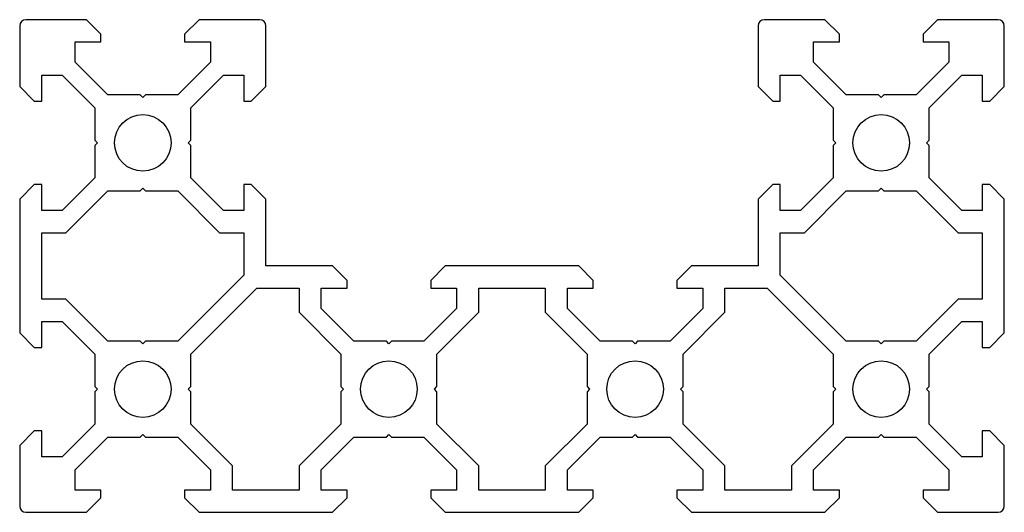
# Model space of a CAD drawing. Header units: millimetres. Extents: x -40 to 40, y -10 to 30.
import ezdxf

# ---------------------------------------------------------------- set-up
doc = ezdxf.new("R2010")
doc.units = ezdxf.units.MM

msp = doc.modelspace()

# ---------------------------------------------------------------- linework, layer by layer
for p, q in [((-34.58, 30), (-39.5, 30)), ((-33.395, 28.815), (-34.58, 30)), ((-25.42, 30), (-26.605, 28.815)), ((-20.5, 30), (-25.42, 30)), ((25.42, 30), (20.5, 30)), ((26.605, 28.815), (25.42, 30)), ((34.58, 30), (33.395, 28.815)), ((39.5, 30), (34.58, 30)), ((-40, 29.5), (-40, 24.58)), ((-33.395, 28.2), (-33.395, 28.815)), ((-26.605, 28.815), (-26.605, 28.2)), ((-20, 24.58), (-20, 29.5)), ((20, 29.5), (20, 24.58)), ((26.605, 28.2), (26.605, 28.815)), ((33.395, 28.815), (33.395, 28.2)), ((40, 24.58), (40, 29.5)), ((-35.5, 26.561), (-35.5, 28.2)), ((-35.5, 28.2), (-33.395, 28.2)), ((-26.605, 28.2), (-24.5, 28.2)), ((-24.5, 28.2), (-24.5, 26.561)), ((24.5, 26.561), (24.5, 28.2)), ((24.5, 28.2), (26.605, 28.2)), ((33.395, 28.2), (35.5, 28.2)), ((35.5, 28.2), (35.5, 26.561)), ((-32.839, 23.9), (-35.5, 26.561)), ((-24.5, 26.561), (-27.161, 23.9)), ((27.161, 23.9), (24.5, 26.561)), ((35.5, 26.561), (32.839, 23.9)), ((-38.2, 23.395), (-38.2, 25.5)), ((-38.2, 25.5), (-36.561, 25.5)), ((-36.561, 25.5), (-33.9, 22.839)), ((-26.1, 22.839), (-23.439, 25.5)), ((-23.439, 25.5), (-21.8, 25.5)), ((-21.8, 25.5), (-21.8, 23.395)), ((21.8, 23.395), (21.8, 25.5)), ((21.8, 25.5), (23.439, 25.5)), ((23.439, 25.5), (26.1, 22.839)), ((33.9, 22.839), (36.561, 25.5)), ((36.561, 25.5), (38.2, 25.5)), ((38.2, 25.5), (38.2, 23.395)), ((-40, 24.58), (-38.815, 23.395)), ((-21.185, 23.395), (-20, 24.58)), ((20, 24.58), (21.185, 23.395)), ((38.815, 23.395), (40, 24.58)), ((-38.815, 23.395), (-38.2, 23.395)), ((-30.21, 23.9), (-32.839, 23.9)), ((-30, 23.69), (-30.21, 23.9)), ((-29.79, 23.9), (-30, 23.69)), ((-27.161, 23.9), (-29.79, 23.9)), ((-21.8, 23.395), (-21.185, 23.395)), ((21.185, 23.395), (21.8, 23.395)), ((29.79, 23.9), (27.161, 23.9)), ((30, 23.69), (29.79, 23.9)), ((30.21, 23.9), (30, 23.69)), ((32.839, 23.9), (30.21, 23.9)), ((38.2, 23.395), (38.815, 23.395)), ((-33.9, 22.839), (-33.9, 20.21)), ((-26.1, 20.21), (-26.1, 22.839)), ((26.1, 22.839), (26.1, 20.21)), ((33.9, 20.21), (33.9, 22.839)), ((-33.9, 20.21), (-33.69, 20)), ((-33.69, 20), (-33.9, 19.79)), ((-26.31, 20), (-26.1, 20.21)), ((-26.1, 19.79), (-26.31, 20)), ((26.1, 20.21), (26.31, 20)), ((26.31, 20), (26.1, 19.79)), ((33.69, 20), (33.9, 20.21)), ((33.9, 19.79), (33.69, 20)), ((-33.9, 19.79), (-33.9, 17.161)), ((-26.1, 17.161), (-26.1, 19.79)), ((26.1, 19.79), (26.1, 17.161)), ((33.9, 17.161), (33.9, 19.79)), ((-33.9, 17.161), (-36.561, 14.5)), ((-23.439, 14.5), (-26.1, 17.161)), ((26.1, 17.161), (23.439, 14.5)), ((36.561, 14.5), (33.9, 17.161)), ((-38.815, 16.605), (-40, 15.42)), ((-38.2, 16.605), (-38.815, 16.605)), ((-38.2, 14.5), (-38.2, 16.605)), ((-36.239, 12.7), (-32.839, 16.1)), ((-32.839, 16.1), (-30.21, 16.1)), ((-30.21, 16.1), (-30, 16.31)), ((-30, 16.31), (-29.79, 16.1)), ((-29.79, 16.1), (-27.161, 16.1)), ((-27.161, 16.1), (-23.761, 12.7)), ((-21.185, 16.605), (-21.8, 16.605)), ((-21.8, 16.605), (-21.8, 14.5)), ((-20, 15.42), (-21.185, 16.605)), ((21.185, 16.605), (20, 15.42)), ((21.8, 16.605), (21.185, 16.605)), ((21.8, 14.5), (21.8, 16.605)), ((23.761, 12.7), (27.161, 16.1)), ((27.161, 16.1), (29.79, 16.1)), ((29.79, 16.1), (30, 16.31)), ((30, 16.31), (30.21, 16.1)), ((30.21, 16.1), (32.839, 16.1)), ((32.839, 16.1), (36.239, 12.7)), ((38.815, 16.605), (38.2, 16.605)), ((38.2, 16.605), (38.2, 14.5)), ((40, 15.42), (38.815, 16.605)), ((-40, 15.42), (-40, 4.58)), ((-20, 10), (-20, 15.42)), ((20, 15.42), (20, 10)), ((40, 4.58), (40, 15.42)), ((-36.561, 14.5), (-38.2, 14.5)), ((-21.8, 14.5), (-23.439, 14.5)), ((23.439, 14.5), (21.8, 14.5)), ((38.2, 14.5), (36.561, 14.5)), ((-38.2, 7.3), (-38.2, 12.7)), ((-38.2, 12.7), (-36.239, 12.7)), ((-23.761, 12.7), (-21.8, 12.7)), ((-21.8, 12.7), (-21.8, 9.261)), ((21.8, 9.261), (21.8, 12.7)), ((21.8, 12.7), (23.761, 12.7)), ((36.239, 12.7), (38.2, 12.7)), ((38.2, 12.7), (38.2, 7.3)), ((-14.58, 10), (-20, 10)), ((-13.395, 8.815), (-14.58, 10)), ((-5.42, 10), (-6.605, 8.815)), ((5.42, 10), (-5.42, 10)), ((6.605, 8.815), (5.42, 10)), ((14.58, 10), (13.395, 8.815)), ((20, 10), (14.58, 10)), ((-21.8, 9.261), (-27.161, 3.9)), ((-13.395, 8.2), (-13.395, 8.815)), ((-6.605, 8.815), (-6.605, 8.2)), ((6.605, 8.2), (6.605, 8.815)), ((13.395, 8.815), (13.395, 8.2)), ((27.161, 3.9), (21.8, 9.261)), ((-26.1, 2.839), (-20.739, 8.2)), ((-20.739, 8.2), (-17.3, 8.2)), ((-17.3, 8.2), (-17.3, 6.239)), ((-15.5, 6.561), (-15.5, 8.2)), ((-15.5, 8.2), (-13.395, 8.2)), ((-6.605, 8.2), (-4.5, 8.2)), ((-4.5, 8.2), (-4.5, 6.561)), ((-2.7, 6.239), (-2.7, 8.2)), ((-2.7, 8.2), (2.7, 8.2)), ((2.7, 8.2), (2.7, 6.239)), ((4.5, 6.561), (4.5, 8.2)), ((4.5, 8.2), (6.605, 8.2)), ((13.395, 8.2), (15.5, 8.2)), ((15.5, 8.2), (15.5, 6.561)), ((17.3, 6.239), (17.3, 8.2)), ((17.3, 8.2), (20.739, 8.2)), ((20.739, 8.2), (26.1, 2.839)), ((-36.239, 7.3), (-38.2, 7.3)), ((-32.839, 3.9), (-36.239, 7.3)), ((36.239, 7.3), (32.839, 3.9)), ((38.2, 7.3), (36.239, 7.3)), ((-12.839, 3.9), (-15.5, 6.561)), ((-4.5, 6.561), (-7.161, 3.9)), ((7.161, 3.9), (4.5, 6.561)), ((15.5, 6.561), (12.839, 3.9)), ((-17.3, 6.239), (-13.9, 2.839)), ((-6.1, 2.839), (-2.7, 6.239)), ((2.7, 6.239), (6.1, 2.839)), ((13.9, 2.839), (17.3, 6.239)), ((-38.2, 3.395), (-38.2, 5.5)), ((-38.2, 5.5), (-36.561, 5.5)), ((-36.561, 5.5), (-33.9, 2.839)), ((33.9, 2.839), (36.561, 5.5)), ((36.561, 5.5), (38.2, 5.5)), ((38.2, 5.5), (38.2, 3.395)), ((-40, 4.58), (-38.815, 3.395)), ((38.815, 3.395), (40, 4.58)), ((-38.815, 3.395), (-38.2, 3.395)), ((-30.21, 3.9), (-32.839, 3.9)), ((-30, 3.69), (-30.21, 3.9)), ((-29.79, 3.9), (-30, 3.69)), ((-27.161, 3.9), (-29.79, 3.9)), ((-10.21, 3.9), (-12.839, 3.9)), ((-10, 3.69), (-10.21, 3.9)), ((-9.79, 3.9), (-10, 3.69)), ((-7.161, 3.9), (-9.79, 3.9)), ((9.79, 3.9), (7.161, 3.9)), ((10, 3.69), (9.79, 3.9)), ((10.21, 3.9), (10, 3.69)), ((12.839, 3.9), (10.21, 3.9)), ((29.79, 3.9), (27.161, 3.9)), ((30, 3.69), (29.79, 3.9)), ((30.21, 3.9), (30, 3.69)), ((32.839, 3.9), (30.21, 3.9)), ((38.2, 3.395), (38.815, 3.395)), ((-33.9, 2.839), (-33.9, 0.21)), ((-26.1, 0.21), (-26.1, 2.839)), ((-13.9, 2.839), (-13.9, 0.21)), ((-6.1, 0.21), (-6.1, 2.839)), ((6.1, 2.839), (6.1, 0.21)), ((13.9, 0.21), (13.9, 2.839)), ((26.1, 2.839), (26.1, 0.21)), ((33.9, 0.21), (33.9, 2.839)), ((-33.9, 0.21), (-33.69, 0)), ((-33.69, 0), (-33.9, -0.21)), ((-26.31, 0), (-26.1, 0.21)), ((-26.1, -0.21), (-26.31, 0)), ((-13.9, 0.21), (-13.69, 0)), ((-13.69, 0), (-13.9, -0.21)), ((-6.31, 0), (-6.1, 0.21)), ((-6.1, -0.21), (-6.31, 0)), ((6.1, 0.21), (6.31, 0)), ((6.31, 0), (6.1, -0.21)), ((13.69, 0), (13.9, 0.21)), ((26.1, 0.21), (26.31, 0)), ((26.31, 0), (26.1, -0.21)), ((33.69, 0), (33.9, 0.21)), ((-33.9, -0.21), (-33.9, -2.839)), ((-26.1, -2.839), (-26.1, -0.21)), ((-13.9, -0.21), (-13.9, -2.839)), ((-6.1, -2.839), (-6.1, -0.21)), ((6.1, -0.21), (6.1, -2.839)), ((13.9, -0.21), (13.69, 0)), ((13.9, -2.839), (13.9, -0.21)), ((26.1, -0.21), (26.1, -2.839)), ((33.9, -0.21), (33.69, 0)), ((33.9, -2.839), (33.9, -0.21)), ((-33.9, -2.839), (-36.561, -5.5)), ((-22.7, -6.239), (-26.1, -2.839)), ((-13.9, -2.839), (-17.3, -6.239)), ((-2.7, -6.239), (-6.1, -2.839)), ((6.1, -2.839), (2.7, -6.239)), ((17.3, -6.239), (13.9, -2.839)), ((26.1, -2.839), (22.7, -6.239)), ((36.561, -5.5), (33.9, -2.839)), ((-38.815, -3.395), (-40, -4.58)), ((-38.2, -3.395), (-38.815, -3.395)), ((-38.2, -5.5), (-38.2, -3.395)), ((-35.5, -6.561), (-32.839, -3.9)), ((-32.839, -3.9), (-30.21, -3.9)), ((-30.21, -3.9), (-30, -3.69)), ((-30, -3.69), (-29.79, -3.9)), ((-29.79, -3.9), (-27.161, -3.9)), ((-27.161, -3.9), (-24.5, -6.561)), ((-15.5, -6.561), (-12.839, -3.9)), ((-12.839, -3.9), (-10.21, -3.9)), ((-10.21, -3.9), (-10, -3.69)), ((-10, -3.69), (-9.79, -3.9)), ((-9.79, -3.9), (-7.161, -3.9)), ((-7.161, -3.9), (-4.5, -6.561)), ((4.5, -6.561), (7.161, -3.9)), ((7.161, -3.9), (9.79, -3.9)), ((9.79, -3.9), (10, -3.69)), ((10, -3.69), (10.21, -3.9)), ((10.21, -3.9), (12.839, -3.9)), ((12.839, -3.9), (15.5, -6.561)), ((24.5, -6.561), (27.161, -3.9)), ((27.161, -3.9), (29.79, -3.9)), ((29.79, -3.9), (30, -3.69)), ((30, -3.69), (30.21, -3.9)), ((30.21, -3.9), (32.839, -3.9)), ((32.839, -3.9), (35.5, -6.561)), ((38.815, -3.395), (38.2, -3.395)), ((38.2, -3.395), (38.2, -5.5)), ((40, -4.58), (38.815, -3.395)), ((-40, -4.58), (-40, -9.5)), ((40, -9.5), (40, -4.58)), ((-36.561, -5.5), (-38.2, -5.5)), ((38.2, -5.5), (36.561, -5.5)), ((-22.7, -8.2), (-22.7, -6.239)), ((-17.3, -6.239), (-17.3, -8.2)), ((-2.7, -8.2), (-2.7, -6.239)), ((2.7, -6.239), (2.7, -8.2)), ((17.3, -8.2), (17.3, -6.239)), ((22.7, -6.239), (22.7, -8.2)), ((-35.5, -8.2), (-35.5, -6.561)), ((-24.5, -6.561), (-24.5, -8.2)), ((-15.5, -8.2), (-15.5, -6.561)), ((-4.5, -6.561), (-4.5, -8.2)), ((4.5, -8.2), (4.5, -6.561)), ((15.5, -6.561), (15.5, -8.2)), ((24.5, -8.2), (24.5, -6.561)), ((35.5, -6.561), (35.5, -8.2)), ((-33.395, -8.2), (-35.5, -8.2)), ((-33.395, -8.815), (-33.395, -8.2)), ((-24.5, -8.2), (-26.605, -8.2)), ((-26.605, -8.2), (-26.605, -8.815)), ((-17.3, -8.2), (-22.7, -8.2)), ((-13.395, -8.2), (-15.5, -8.2)), ((-13.395, -8.815), (-13.395, -8.2)), ((-4.5, -8.2), (-6.605, -8.2)), ((-6.605, -8.2), (-6.605, -8.815)), ((2.7, -8.2), (-2.7, -8.2)), ((6.605, -8.2), (4.5, -8.2)), ((6.605, -8.815), (6.605, -8.2)), ((15.5, -8.2), (13.395, -8.2)), ((13.395, -8.2), (13.395, -8.815)), ((22.7, -8.2), (17.3, -8.2)), ((26.605, -8.2), (24.5, -8.2)), ((26.605, -8.815), (26.605, -8.2)), ((35.5, -8.2), (33.395, -8.2)), ((33.395, -8.2), (33.395, -8.815)), ((-34.58, -10), (-33.395, -8.815)), ((-26.605, -8.815), (-25.42, -10)), ((-14.58, -10), (-13.395, -8.815)), ((-6.605, -8.815), (-5.42, -10)), ((5.42, -10), (6.605, -8.815)), ((13.395, -8.815), (14.58, -10)), ((25.42, -10), (26.605, -8.815)), ((33.395, -8.815), (34.58, -10)), ((-39.5, -10), (-34.58, -10)), ((-25.42, -10), (-14.58, -10)), ((-5.42, -10), (5.42, -10)), ((14.58, -10), (25.42, -10)), ((34.58, -10), (39.5, -10))]:
    msp.add_line(p, q)
for centre in [(-30, 20), (30, 20), (-30, 0), (-10, 0), (10, 0), (30, 0)]:
    msp.add_circle(centre, 2.3)
for centre, start, end in [((-39.5, 29.5), 90, 180), ((-20.5, 29.5), 0, 90), ((20.5, 29.5), 90, 180), ((39.5, 29.5), 0, 90), ((-39.5, -9.5), 180, 270), ((39.5, -9.5), 270, 0)]:
    msp.add_arc(centre, 0.5, start, end)

doc.saveas('drawing.dxf')
